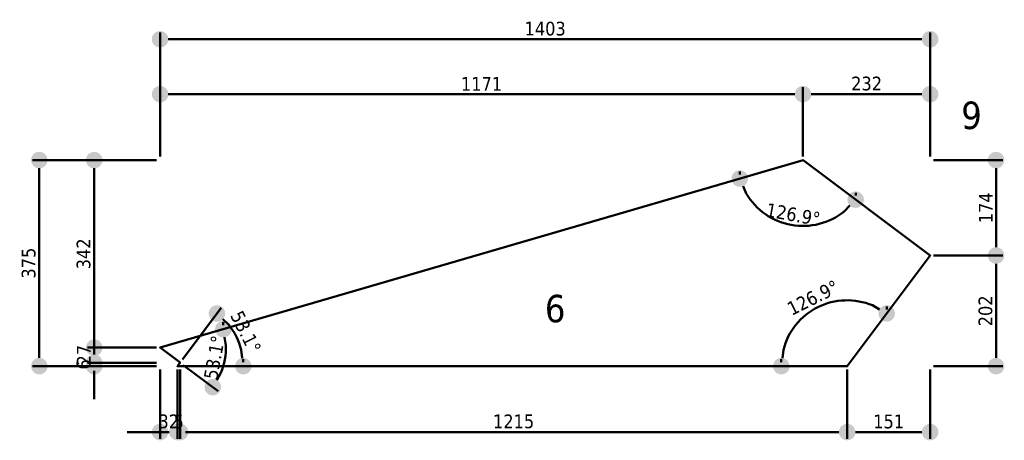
# Model space of a CAD drawing. Header units: millimetres. Extents: x 214 to 24874, y -585 to 1686.
# Tile 5 of 7: x 16260 to 18054, y 920 to 1686. Entities that reach past the tile are written whole.
import ezdxf
from ezdxf.enums import TextEntityAlignment as Align

# ---------------------------------------------------------------- set-up
doc = ezdxf.new("R2010")
doc.units = ezdxf.units.MM
for name, color, linetype, lineweight in [('Default', 7, 'Continuous', 50), ('Stufen_Bemaßung', 7, 'Continuous', 5), ('Stufen_Beschriftung', 1, 'Continuous', 5), ('Stufen_Kontur', 5, 'Continuous', 50)]:
    doc.layers.add(name, color=color, linetype=linetype, lineweight=lineweight)
doc.styles.add('Default', font='tahoma.ttf')
doc.dimstyles.get("Standard").update_dxf_attribs({"dimtxt": 0.18, "dimasz": 0.18, "dimexe": 0.18, "dimexo": 0.0625, "dimgap": 0.09, "dimtad": 0, "dimtih": 1, "dimtoh": 1, "dimdec": 4, "dimzin": 0, "dimdsep": 46, "dimtxsty": 'Standard', "dimcen": 0.09, "dimadec": 0, "dimazin": 0, "dimtfac": 1, "dimtdec": 4, "dimtofl": 0, "dimtmove": 0, "dimatfit": 3, "dimfxl": 1, "dimtolj": 1, "dimtzin": 0, "dimarcsym": 0})

# ---------------------------------------------------------------- blocks, each defined once
blk = doc.blocks.new('_Dot')
at = {"color": 0, "linetype": 'ByBlock', "lineweight": -2}
blk.add_line((-0.5, 0), (-1, 0), dxfattribs=at)
at = {"color": 0, "linetype": 'ByBlock', "const_width": 0.5}
blk.add_lwpolyline([(-0.25, 0, 1), (0.25, 0, 1)], format="xyb", close=True, dxfattribs=at)
blk = doc.blocks.new('*D71')
at = {"layer": 'Defpoints', "color": 0}
for p in [(683.2, 495.4), (451.5, 375.4), (683.2, 375.4)]:
    blk.add_point(p, dxfattribs=at)
at = {"layer": 'Stufen_Bemaßung', "color": 0, "lineweight": -2, "ltscale": 10000}
for p, q in [((451.5, 381.6), (451.5, 507.9)), ((683.2, 381.6), (683.2, 507.9)), ((481.5, 495.4), (653.2, 495.4))]:
    blk.add_line(p, q, dxfattribs=at)
at = {"layer": 'Stufen_Bemaßung', "color": 0, "lineweight": -2, "xscale": 30, "yscale": 30, "zscale": 30, "rotation": 180}
blk.add_blockref('_Dot', (451.5, 495.4), dxfattribs=at)
at = {"layer": 'Stufen_Bemaßung', "color": 0, "lineweight": -2, "xscale": 30, "yscale": 30, "zscale": 30}
blk.add_blockref('_Dot', (683.2, 495.4), dxfattribs=at)
at = {"layer": 'Stufen_Bemaßung', "color": 0, "lineweight": 5, "insert": (567.4, 514.6), "char_height": 25, "attachment_point": 5, "style": 'Default'}
blk.add_mtext('\\A1;232', dxfattribs=at)
blk = doc.blocks.new('*D72')
at = {"layer": 'Defpoints', "color": 0}
for p in [(451.5, 495.4), (-719.6, 375.4), (451.5, 375.4)]:
    blk.add_point(p, dxfattribs=at)
at = {"layer": 'Stufen_Bemaßung', "color": 0, "lineweight": -2, "ltscale": 10000}
for p, q in [((-719.6, 381.6), (-719.6, 507.9)), ((451.5, 381.6), (451.5, 507.9)), ((-689.6, 495.4), (421.5, 495.4))]:
    blk.add_line(p, q, dxfattribs=at)
at = {"layer": 'Stufen_Bemaßung', "color": 0, "lineweight": -2, "xscale": 30, "yscale": 30, "zscale": 30, "rotation": 180}
blk.add_blockref('_Dot', (-719.6, 495.4), dxfattribs=at)
at = {"layer": 'Stufen_Bemaßung', "color": 0, "lineweight": -2, "xscale": 30, "yscale": 30, "zscale": 30}
blk.add_blockref('_Dot', (451.5, 495.4), dxfattribs=at)
at = {"layer": 'Stufen_Bemaßung', "color": 0, "lineweight": 5, "insert": (-134, 514.1), "char_height": 25, "attachment_point": 5, "style": 'Default'}
blk.add_mtext('\\A1;1171', dxfattribs=at)
blk = doc.blocks.new('*D73')
at = {"layer": 'Defpoints', "color": 0}
for p in [(683.2, 595.4), (-719.6, 375.4), (683.2, 375.4)]:
    blk.add_point(p, dxfattribs=at)
at = {"layer": 'Stufen_Bemaßung', "color": 0, "lineweight": -2, "ltscale": 10000}
for p, q in [((-719.6, 381.6), (-719.6, 607.9)), ((-689.6, 595.4), (653.2, 595.4)), ((683.2, 381.6), (683.2, 607.9))]:
    blk.add_line(p, q, dxfattribs=at)
at = {"layer": 'Stufen_Bemaßung', "color": 0, "lineweight": -2, "xscale": 30, "yscale": 30, "zscale": 30, "rotation": 180}
blk.add_blockref('_Dot', (-719.6, 595.4), dxfattribs=at)
at = {"layer": 'Stufen_Bemaßung', "color": 0, "lineweight": -2, "xscale": 30, "yscale": 30, "zscale": 30}
blk.add_blockref('_Dot', (683.2, 595.4), dxfattribs=at)
at = {"layer": 'Stufen_Bemaßung', "color": 0, "lineweight": 5, "insert": (-18.2, 614.6), "char_height": 25, "attachment_point": 5, "style": 'Default'}
blk.add_mtext('\\A1;1403', dxfattribs=at)
blk = doc.blocks.new('*D74')
at = {"layer": 'Defpoints', "color": 0}
for p in [(-839.6, 375.4), (-719.6, 375.4), (-719.6, 33.8)]:
    blk.add_point(p, dxfattribs=at)
at = {"layer": 'Stufen_Bemaßung', "color": 0, "lineweight": -2, "ltscale": 10000}
for p, q in [((-725.9, 375.4), (-852.1, 375.4)), ((-839.6, 63.8), (-839.6, 345.4)), ((-725.9, 33.8), (-852.1, 33.8))]:
    blk.add_line(p, q, dxfattribs=at)
at = {"layer": 'Stufen_Bemaßung', "color": 0, "lineweight": -2, "xscale": 30, "yscale": 30, "zscale": 30}
for p, rotation in [((-839.6, 375.4), 90), ((-839.6, 33.8), 270)]:
    blk.add_blockref('_Dot', p, dxfattribs=dict(at, rotation=rotation))
at = {"layer": 'Stufen_Bemaßung', "color": 0, "lineweight": 5, "insert": (-858.9, 204.6), "char_height": 25, "attachment_point": 5, "rotation": 90, "style": 'Default'}
blk.add_mtext('\\A1;342', dxfattribs=at)
blk = doc.blocks.new('*D75')
at = {"layer": 'Defpoints', "color": 0}
for p in [(-839.6, 33.8), (-719.6, 33.8), (-719.6, 6.4)]:
    blk.add_point(p, dxfattribs=at)
at = {"layer": 'Stufen_Bemaßung', "color": 0, "lineweight": -2, "ltscale": 10000}
for p, q in [((-839.6, 63.8), (-839.6, 93.8)), ((-725.9, 33.8), (-852.1, 33.8)), ((-725.9, 6.4), (-852.1, 6.4)), ((-839.6, -23.6), (-839.6, -53.6))]:
    blk.add_line(p, q, dxfattribs=at)
at = {"layer": 'Stufen_Bemaßung', "color": 0, "lineweight": -2, "xscale": 30, "yscale": 30, "zscale": 30}
for p, rotation in [((-839.6, 33.8), 270), ((-839.6, 6.4), 90)]:
    blk.add_blockref('_Dot', p, dxfattribs=dict(at, rotation=rotation))
at = {"layer": 'Stufen_Bemaßung', "color": 0, "lineweight": 5, "insert": (-858.6, 20.1), "char_height": 25, "attachment_point": 5, "rotation": 90, "style": 'Default'}
blk.add_mtext('\\A1;27', dxfattribs=at)
blk = doc.blocks.new('*D76')
at = {"layer": 'Defpoints', "color": 0}
for p in [(-839.6, 6.4), (-719.6, 6.4), (-719.6, 0)]:
    blk.add_point(p, dxfattribs=at)
at = {"layer": 'Stufen_Bemaßung', "color": 0, "lineweight": -2, "ltscale": 10000}
for p, q in [((-839.6, 36.4), (-839.6, 66.4)), ((-725.9, 6.4), (-852.1, 6.4)), ((-725.9, 0), (-852.1, 0)), ((-839.6, -30), (-839.6, -60))]:
    blk.add_line(p, q, dxfattribs=at)
at = {"layer": 'Stufen_Bemaßung', "color": 0, "lineweight": -2, "xscale": 30, "yscale": 30, "zscale": 30}
for p, rotation in [((-839.6, 6.4), 270), ((-839.6, 0), 90)]:
    blk.add_blockref('_Dot', p, dxfattribs=dict(at, rotation=rotation))
at = {"layer": 'Stufen_Bemaßung', "color": 0, "lineweight": 5, "insert": (-858.9, 3.2), "char_height": 25, "attachment_point": 5, "rotation": 90, "style": 'Default'}
blk.add_mtext('\\A1;6', dxfattribs=at)
blk = doc.blocks.new('*D77')
at = {"layer": 'Defpoints', "color": 0}
for p in [(-939.6, 375.4), (-719.6, 375.4), (-719.6, 0)]:
    blk.add_point(p, dxfattribs=at)
at = {"layer": 'Stufen_Bemaßung', "color": 0, "lineweight": -2, "ltscale": 10000}
for p, q in [((-725.9, 375.4), (-952.1, 375.4)), ((-939.6, 30), (-939.6, 345.4)), ((-725.9, 0), (-952.1, 0))]:
    blk.add_line(p, q, dxfattribs=at)
at = {"layer": 'Stufen_Bemaßung', "color": 0, "lineweight": -2, "xscale": 30, "yscale": 30, "zscale": 30}
for p, rotation in [((-939.6, 375.4), 90), ((-939.6, 0), 270)]:
    blk.add_blockref('_Dot', p, dxfattribs=dict(at, rotation=rotation))
at = {"layer": 'Stufen_Bemaßung', "color": 0, "lineweight": 5, "insert": (-958.9, 187.7), "char_height": 25, "attachment_point": 5, "rotation": 90, "style": 'Default'}
blk.add_mtext('\\A1;375', dxfattribs=at)
blk = doc.blocks.new('*D78')
at = {"layer": 'Defpoints', "color": 0}
for p in [(-719.6, 0), (-688, 0), (-688, -120)]:
    blk.add_point(p, dxfattribs=at)
at = {"layer": 'Stufen_Bemaßung', "color": 0, "lineweight": -2, "ltscale": 10000}
for p, q in [((-719.6, -6.3), (-719.6, -132.5)), ((-688, -6.3), (-688, -132.5)), ((-749.6, -120), (-779.6, -120)), ((-658, -120), (-628, -120))]:
    blk.add_line(p, q, dxfattribs=at)
at = {"layer": 'Stufen_Bemaßung', "color": 0, "lineweight": -2, "xscale": 30, "yscale": 30, "zscale": 30}
blk.add_blockref('_Dot', (-719.6, -120), dxfattribs=at)
at = {"layer": 'Stufen_Bemaßung', "color": 0, "lineweight": -2, "xscale": 30, "yscale": 30, "zscale": 30, "rotation": 180}
blk.add_blockref('_Dot', (-688, -120), dxfattribs=at)
at = {"layer": 'Stufen_Bemaßung', "color": 0, "lineweight": 5, "insert": (-703.8, -100.7), "char_height": 25, "attachment_point": 5, "style": 'Default'}
blk.add_mtext('\\A1;32', dxfattribs=at)
blk = doc.blocks.new('*D79')
at = {"layer": 'Defpoints', "color": 0}
for p in [(-688, 0), (-683.2, 0), (-683.2, -120)]:
    blk.add_point(p, dxfattribs=at)
at = {"layer": 'Stufen_Bemaßung', "color": 0, "lineweight": -2, "ltscale": 10000}
for p, q in [((-688, -6.3), (-688, -132.5)), ((-683.2, -6.3), (-683.2, -132.5)), ((-718, -120), (-748, -120)), ((-653.2, -120), (-623.2, -120))]:
    blk.add_line(p, q, dxfattribs=at)
at = {"layer": 'Stufen_Bemaßung', "color": 0, "lineweight": -2, "xscale": 30, "yscale": 30, "zscale": 30}
blk.add_blockref('_Dot', (-688, -120), dxfattribs=at)
at = {"layer": 'Stufen_Bemaßung', "color": 0, "lineweight": -2, "xscale": 30, "yscale": 30, "zscale": 30, "rotation": 180}
blk.add_blockref('_Dot', (-683.2, -120), dxfattribs=at)
at = {"layer": 'Stufen_Bemaßung', "color": 0, "lineweight": 5, "insert": (-685.6, -101), "char_height": 25, "attachment_point": 5, "style": 'Default'}
blk.add_mtext('\\A1;5', dxfattribs=at)
blk = doc.blocks.new('*D80')
at = {"layer": 'Defpoints', "color": 0}
for p in [(-683.2, 0), (532, 0), (532, -120)]:
    blk.add_point(p, dxfattribs=at)
at = {"layer": 'Stufen_Bemaßung', "color": 0, "lineweight": -2, "ltscale": 10000}
for p, q in [((-683.2, -6.3), (-683.2, -132.5)), ((532, -6.3), (532, -132.5)), ((-653.2, -120), (502, -120))]:
    blk.add_line(p, q, dxfattribs=at)
at = {"layer": 'Stufen_Bemaßung', "color": 0, "lineweight": -2, "xscale": 30, "yscale": 30, "zscale": 30, "rotation": 180}
blk.add_blockref('_Dot', (-683.2, -120), dxfattribs=at)
at = {"layer": 'Stufen_Bemaßung', "color": 0, "lineweight": -2, "xscale": 30, "yscale": 30, "zscale": 30}
blk.add_blockref('_Dot', (532, -120), dxfattribs=at)
at = {"layer": 'Stufen_Bemaßung', "color": 0, "lineweight": 5, "insert": (-75.6, -100.7), "char_height": 25, "attachment_point": 5, "style": 'Default'}
blk.add_mtext('\\A1;1215', dxfattribs=at)
blk = doc.blocks.new('*D81')
at = {"layer": 'Defpoints', "color": 0}
for p in [(532, 0), (683.2, 0), (683.2, -120)]:
    blk.add_point(p, dxfattribs=at)
at = {"layer": 'Stufen_Bemaßung', "color": 0, "lineweight": -2, "ltscale": 10000}
for p, q in [((532, -6.3), (532, -132.5)), ((683.2, -6.3), (683.2, -132.5)), ((562, -120), (653.2, -120))]:
    blk.add_line(p, q, dxfattribs=at)
at = {"layer": 'Stufen_Bemaßung', "color": 0, "lineweight": -2, "xscale": 30, "yscale": 30, "zscale": 30, "rotation": 180}
blk.add_blockref('_Dot', (532, -120), dxfattribs=at)
at = {"layer": 'Stufen_Bemaßung', "color": 0, "lineweight": -2, "xscale": 30, "yscale": 30, "zscale": 30}
blk.add_blockref('_Dot', (683.2, -120), dxfattribs=at)
at = {"layer": 'Stufen_Bemaßung', "color": 0, "lineweight": 5, "insert": (607.6, -100.9), "char_height": 25, "attachment_point": 5, "style": 'Default'}
blk.add_mtext('\\A1;151', dxfattribs=at)
blk = doc.blocks.new('*D82')
at = {"layer": 'Defpoints', "color": 0}
for p in [(683.2, 201.6), (803.2, 201.6), (683.2, 0)]:
    blk.add_point(p, dxfattribs=at)
at = {"layer": 'Stufen_Bemaßung', "color": 0, "lineweight": -2, "ltscale": 10000}
for p, q in [((689.5, 201.6), (815.7, 201.6)), ((803.2, 30), (803.2, 171.6)), ((689.5, 0), (815.7, 0))]:
    blk.add_line(p, q, dxfattribs=at)
at = {"layer": 'Stufen_Bemaßung', "color": 0, "lineweight": -2, "xscale": 30, "yscale": 30, "zscale": 30}
for p, rotation in [((803.2, 201.6), 90), ((803.2, 0), 270)]:
    blk.add_blockref('_Dot', p, dxfattribs=dict(at, rotation=rotation))
at = {"layer": 'Stufen_Bemaßung', "color": 0, "lineweight": 5, "insert": (784, 100.8), "char_height": 25, "attachment_point": 5, "rotation": 90, "style": 'Default'}
blk.add_mtext('\\A1;202', dxfattribs=at)
blk = doc.blocks.new('*D83')
at = {"layer": 'Defpoints', "color": 0}
for p in [(683.2, 375.4), (803.2, 375.4), (683.2, 201.6)]:
    blk.add_point(p, dxfattribs=at)
at = {"layer": 'Stufen_Bemaßung', "color": 0, "lineweight": -2, "ltscale": 10000}
for p, q in [((689.5, 375.4), (815.7, 375.4)), ((803.2, 231.6), (803.2, 345.4)), ((689.5, 201.6), (815.7, 201.6))]:
    blk.add_line(p, q, dxfattribs=at)
at = {"layer": 'Stufen_Bemaßung', "color": 0, "lineweight": -2, "xscale": 30, "yscale": 30, "zscale": 30}
for p, rotation in [((803.2, 375.4), 90), ((803.2, 201.6), 270)]:
    blk.add_blockref('_Dot', p, dxfattribs=dict(at, rotation=rotation))
at = {"layer": 'Stufen_Bemaßung', "color": 0, "lineweight": 5, "insert": (784.4, 288.5), "char_height": 25, "attachment_point": 5, "rotation": 90, "style": 'Default'}
blk.add_mtext('\\A1;174', dxfattribs=at)
blk = doc.blocks.new('*D84')
at = {"layer": 'Defpoints', "color": 0}
for p in [(520.7, 119.5), (604, 96), (412, 0), (532, 0)]:
    blk.add_point(p, dxfattribs=at)
at = {"layer": 'Stufen_Bemaßung', "color": 0, "lineweight": -2, "ltscale": 10000}
for p, q in [((604, 103.2), (604, 108.5)), ((412, 7.2), (412, 12.5))]:
    blk.add_line(p, q, dxfattribs=at)
blk.add_arc((532, 0), 120, 67.489, 165.6385, dxfattribs=at)
at = {"layer": 'Stufen_Bemaßung', "color": 0, "lineweight": -2, "xscale": 30, "yscale": 30, "zscale": 30}
for p, rotation in [((604, 96), 330.3082029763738), ((412, 0), 262.8192442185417)]:
    blk.add_blockref('_Dot', p, dxfattribs=dict(at, rotation=rotation))
at = {"layer": 'Stufen_Bemaßung', "color": 0, "lineweight": 5, "insert": (469.7, 124.6), "char_height": 25, "attachment_point": 5, "rotation": 26.5637, "style": 'Default'}
blk.add_mtext('\\A1;126.9%%d', dxfattribs=at)
blk = doc.blocks.new('*D85')
at = {"layer": 'Defpoints', "color": 0}
for p in [(451.5, 375.4), (336.3, 341.8), (547.5, 303.3), (388.9, 273)]:
    blk.add_point(p, dxfattribs=at)
at = {"layer": 'Stufen_Bemaßung', "color": 0, "lineweight": -2, "ltscale": 10000}
for p, q in [((336.3, 349), (336.3, 354.3)), ((547.5, 310.6), (547.5, 315.8))]:
    blk.add_line(p, q, dxfattribs=at)
blk.add_arc((451.5, 375.4), 120, 210.6206, 308.7659, dxfattribs=at)
at = {"layer": 'Stufen_Bemaßung', "color": 0, "lineweight": -2, "xscale": 30, "yscale": 30, "zscale": 30}
for p, rotation in [((336.3, 341.8), 113.4398821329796), ((547.5, 303.3), 45.94669141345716)]:
    blk.add_blockref('_Dot', p, dxfattribs=dict(at, rotation=rotation))
at = {"layer": 'Stufen_Bemaßung', "color": 0, "lineweight": 5, "insert": (433.5, 276.2), "char_height": 25, "attachment_point": 5, "rotation": 349.6933, "style": 'Default'}
blk.add_mtext('\\A1;126.9%%d', dxfattribs=at)
blk = doc.blocks.new('*D86')
at = {"layer": 'Defpoints', "color": 0}
for p in [(-604.4, 67.4), (-719.6, 33.8), (-683.2, 6.4), (-606.3, -5.6)]:
    blk.add_point(p, dxfattribs=at)
at = {"layer": 'Stufen_Bemaßung', "color": 0, "lineweight": -2, "ltscale": 10000}
for p, q in [((-604.4, 74.6), (-604.4, 79.9)), ((-677.4, 2.1), (-613.6, -45.7))]:
    blk.add_line(p, q, dxfattribs=at)
blk.add_arc((-719.6, 33.8), 120, 337.489, 1.8976, dxfattribs=at)
at = {"layer": 'Stufen_Bemaßung', "color": 0, "lineweight": -2, "xscale": 30, "yscale": 30, "zscale": 30}
for p, rotation in [((-604.4, 67.4), 99.0783705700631), ((-623.6, -38.2), 240.3082029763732)]:
    blk.add_blockref('_Dot', p, dxfattribs=dict(at, rotation=rotation))
at = {"layer": 'Stufen_Bemaßung', "color": 0, "lineweight": 5, "insert": (-620.5, 15.8), "char_height": 25, "attachment_point": 5, "rotation": 79.6933, "style": 'Default'}
blk.add_mtext('\\A1;53.1%%d', dxfattribs=at)
blk = doc.blocks.new('*D87')
at = {"layer": 'Defpoints', "color": 0}
for p in [(-573.7, 36.5), (-688, 0), (-683.2, 6.4), (-568, 0)]:
    blk.add_point(p, dxfattribs=at)
at = {"layer": 'Stufen_Bemaßung', "color": 0, "lineweight": -2, "ltscale": 10000}
for p, q in [((-678.8, 12.2), (-608.5, 106)), ((-568, 7.2), (-568, 12.5))]:
    blk.add_line(p, q, dxfattribs=at)
blk.add_arc((-688, 0), 120, 14.3615, 38.7659, dxfattribs=at)
at = {"layer": 'Stufen_Bemaßung', "color": 0, "lineweight": -2, "xscale": 30, "yscale": 30, "zscale": 30}
for p, rotation in [((-616, 96), 135.9466914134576), ((-568, 0), 277.1807557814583)]:
    blk.add_blockref('_Dot', p, dxfattribs=dict(at, rotation=rotation))
at = {"layer": 'Stufen_Bemaßung', "color": 0, "lineweight": 5, "insert": (-563.5, 62.3), "char_height": 25, "attachment_point": 5, "rotation": 296.5637, "style": 'Default'}
blk.add_mtext('\\A1;53.1%%d', dxfattribs=at)
blk = doc.blocks.new('Stufe 6')
at = {"layer": 'Stufen_Kontur', "linetype": 'Continuous'}
blk.add_lwpolyline([(0, 0), (532.02155, 0), (683.22084, 201.57958), (451.54595, 375.35252), (-719.6363, 33.78161), (-683.18821, 6.4429), (-688.02085, 0)], close=True, dxfattribs=at)
at = {"layer": 'Stufen_Beschriftung', "lineweight": 13, "ltscale": 10000, "style": 'Default'}
blk.add_text('9', height=50, dxfattribs=at).set_placement((739.78938, 431.92106))
at = {"layer": 'Stufen_Beschriftung', "color": 96, "lineweight": 13, "ltscale": 10000, "true_color": 0x008000, "transparency": 33554687, "style": 'Default'}
blk.add_text('6', height=50, dxfattribs=at).set_placement((0, 80), align=Align.CENTER)
at = {"layer": 'Stufen_Bemaßung', "lineweight": 5, "ltscale": 10000}
for base, p1, p2, picture, middle in [((683.22084, 595.35252), (-719.6363, 375.35252), (683.22084, 375.35252), '*D73', (-18.20773, 595.35252)), ((451.54595, 495.35252), (-719.6363, 375.35252), (451.54595, 375.35252), '*D72', (-134.04517, 495.35252)), ((683.22084, 495.35252), (451.54595, 375.35252), (683.22084, 375.35252), '*D71', (567.38339, 495.35252)), ((-688.02085, -120), (-719.6363, 0), (-688.02085, 0), '*D78', (-703.82858, -120)), ((-683.18821, -120), (-688.02085, 0), (-683.18821, 0), '*D79', (-685.60453, -120)), ((532.02155, -120), (-683.18821, 0), (532.02155, 0), '*D80', (-75.58333, -120)), ((683.22084, -120), (532.02155, 0), (683.22084, 0), '*D81', (607.62119, -120))]:
    dim = blk.add_linear_dim(base=base, p1=p1, p2=p2, dimstyle='Standard', override={"dimscale": 10, "dimtxt": 2.5, "dimasz": 3, "dimexe": 1.25, "dimexo": 0.625, "dimgap": 0.625, "dimtad": 1, "dimjust": 0, "dimtih": 0, "dimtoh": 0, "dimdec": 0, "dimlfac": 1, "dimzin": 8, "dimlunit": 2, "dimpost": '', "dimtxsty": 'Default', "dimblk": 'Dot', "dimsah": 0, "dimse1": 0, "dimse2": 0, "dimclrt": 0, "dimtol": 0, "dimlim": 0, "dimtp": 0, "dimtm": 0, "dimtfac": 1, "dimtdec": 3, "dimtix": 0, "dimtzin": 8}, dxfattribs=at)
    dim.commit()
    dim.dimension.update_dxf_attribs({"geometry": picture, "text_midpoint": middle, "dimtype": 160})
for base, p1, p2, picture, middle in [((-939.6363, 375.35252), (-719.6363, 0), (-719.6363, 375.35252), '*D77', (-939.6363, 187.67626)), ((-839.6363, 375.35252), (-719.6363, 33.78161), (-719.6363, 375.35252), '*D74', (-839.6363, 204.56706)), ((803.22084, 375.35252), (683.22084, 201.57958), (683.22084, 375.35252), '*D83', (803.22084, 288.46605)), ((803.22084, 201.57958), (683.22084, 0), (683.22084, 201.57958), '*D82', (803.22084, 100.78979)), ((-839.6363, 33.78161), (-719.6363, 6.4429), (-719.6363, 33.78161), '*D75', (-839.6363, 20.11226)), ((-839.6363, 6.4429), (-719.6363, 0), (-719.6363, 6.4429), '*D76', (-839.6363, 3.22145))]:
    dim = blk.add_linear_dim(base=base, p1=p1, p2=p2, angle=90, dimstyle='Standard', override={"dimscale": 10, "dimtxt": 2.5, "dimasz": 3, "dimexe": 1.25, "dimexo": 0.625, "dimgap": 0.625, "dimtad": 1, "dimjust": 0, "dimtih": 0, "dimtoh": 0, "dimdec": 0, "dimlfac": 1, "dimzin": 8, "dimlunit": 2, "dimpost": '', "dimtxsty": 'Default', "dimblk": 'Dot', "dimsah": 0, "dimse1": 0, "dimse2": 0, "dimclrt": 0, "dimtol": 0, "dimlim": 0, "dimtp": 0, "dimtm": 0, "dimtfac": 1, "dimtdec": 3, "dimtix": 0, "dimtzin": 8}, dxfattribs=at)
    dim.commit()
    dim.dimension.update_dxf_attribs({"geometry": picture, "text_midpoint": middle, "dimtype": 160})
for base, center, p1, p2, picture, middle in [((388.93288, 272.98259), (451.54595, 375.35252), (336.34532, 341.75468), (547.54262, 303.34807), '*D85', (430.07585, 257.28883)), ((520.6904, 119.46382), (532.02155, 0), (604.026, 95.99666), (412.02155, 0), '*D84', (478.35841, 107.33251)), ((-573.7073, 36.50222), (-688.02085, 0), (-568.02085, 0), (-683.18821, 6.4429), '*D87', (-580.68834, 53.66314)), ((-606.28498, -5.60721), (-719.6363, 33.78161), (-683.18821, 6.4429), (-604.43567, 67.37944), '*D86', (-601.57261, 12.31151))]:
    dim = blk.add_angular_dim_3p(base=base, center=center, p1=p1, p2=p2, dimstyle='Standard', override={"dimscale": 10, "dimtxt": 2.5, "dimasz": 3, "dimexe": 1.25, "dimexo": 0.725, "dimgap": 0.625, "dimtad": 1, "dimjust": 0, "dimtih": 0, "dimtoh": 0, "dimlfac": 1, "dimlunit": 2, "dimpost": '', "dimtxsty": 'Default', "dimblk": 'Dot', "dimsah": 0, "dimse1": 0, "dimse2": 0, "dimclrt": 0, "dimaunit": 0, "dimadec": 1, "dimazin": 2, "dimtol": 0, "dimlim": 0, "dimtp": 0, "dimtm": 0, "dimtfac": 1, "dimtdec": 3, "dimtix": 0, "dimtzin": 8}, dxfattribs=at)
    dim.commit()
    dim.dimension.update_dxf_attribs({"geometry": picture, "text_midpoint": middle, "dimtype": 165})

msp = doc.modelspace()

# ---------------------------------------------------------------- block references
at = {"layer": 'Default'}
msp.add_blockref('Stufe 6', (17235.8, 1055.2), dxfattribs=at)

doc.saveas('drawing.dxf')
